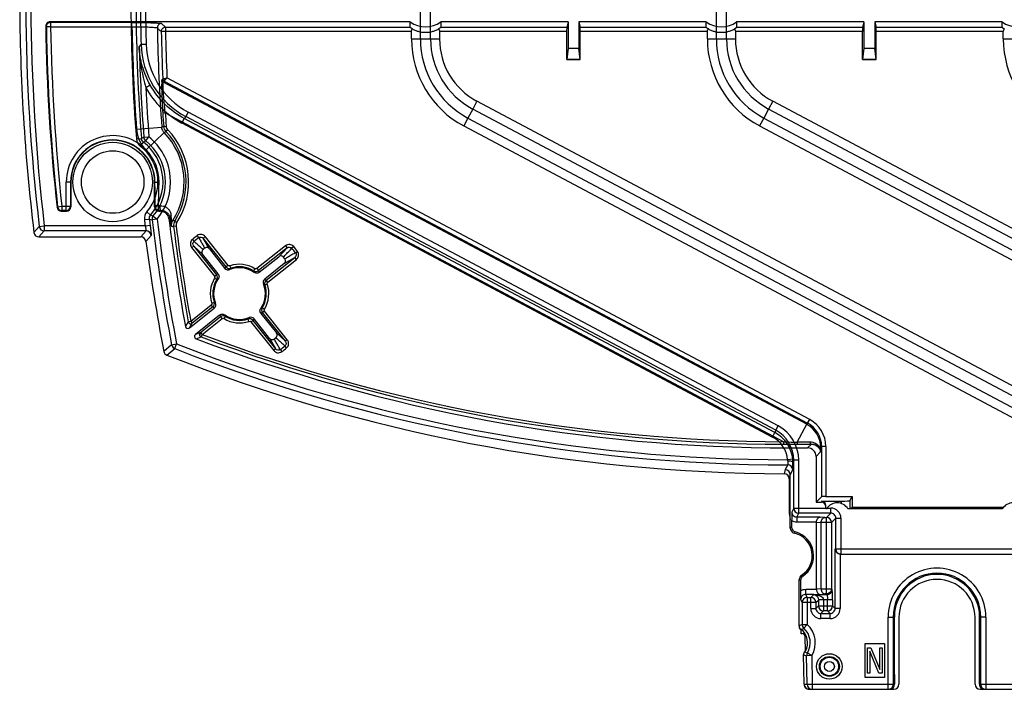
# Model space of a CAD drawing. Header units: millimetres. Extents: x 45 to 367, y 222 to 342.
# Tile 1 of 10: x 45 to 161, y 222 to 301. Entities that reach past the tile are written whole.
import ezdxf

# ---------------------------------------------------------------- set-up
doc = ezdxf.new("R2010")
doc.units = ezdxf.units.MM
doc.header["$LTSCALE"] = 36.957878
doc.layers.get('0').update_dxf_attribs({"linetype": 'CONTINUOUS'})

msp = doc.modelspace()

# ---------------------------------------------------------------- linework, layer by layer
at = {"color": 7}
for p, q in [((92.05, 298.68), (92.05, 303.76)), ((93.25, 298.68), (93.25, 303.76)), ((127.05, 298.68), (127.05, 303.76)), ((128.25, 298.68), (128.25, 303.76)), ((48.31, 300.62), (48.23, 300.7)), ((90.85, 300.7), (48.23, 300.7)), ((48.31, 300.62), (48.31, 300.12)), ((57.93, 300.12), (57.93, 300.62)), ((61.88, 300.05), (61.42, 300.5)), ((90.85, 300.05), (90.85, 300.7)), ((94.45, 300.7), (94.45, 300.05)), ((109.51, 300.7), (94.45, 300.7)), ((109.51, 300.7), (109.35, 300.05)), ((109.51, 300.7), (109.51, 297.6)), ((110.78, 300.7), (110.78, 297.6)), ((110.78, 300.7), (110.94, 300.05)), ((125.85, 300.7), (110.78, 300.7)), ((125.85, 300.05), (125.85, 300.7)), ((129.45, 300.7), (129.45, 300.05)), ((144.51, 300.7), (129.45, 300.7)), ((144.51, 300.7), (144.35, 300.05)), ((144.51, 300.7), (144.51, 297.6)), ((145.78, 300.7), (145.78, 297.6)), ((145.78, 300.7), (145.94, 300.05)), ((160.85, 300.7), (145.78, 300.7)), ((160.85, 300.05), (160.85, 300.7)), ((48.31, 300.12), (47.81, 300.11)), ((48.31, 300.12), (57.93, 300.12)), ((61.88, 299.55), (61.39, 299.54)), ((61.88, 300.05), (61.88, 299.55)), ((61.88, 300.05), (90.85, 300.05)), ((90.99, 299.55), (61.88, 299.55)), ((90.99, 298.68), (90.99, 299.55)), ((94.31, 299.55), (94.31, 298.68)), ((109.35, 299.55), (94.31, 299.55)), ((94.45, 300.05), (109.35, 300.05)), ((109.35, 296.25), (109.35, 299.55)), ((110.94, 300.05), (125.85, 300.05)), ((110.95, 296.25), (110.95, 299.55)), ((125.99, 299.55), (110.95, 299.55)), ((125.99, 298.68), (125.99, 299.55)), ((129.31, 299.55), (129.31, 298.68)), ((144.35, 299.55), (129.31, 299.55)), ((129.45, 300.05), (144.35, 300.05)), ((144.35, 296.25), (144.35, 299.55)), ((145.94, 300.05), (160.85, 300.05)), ((145.95, 296.25), (145.95, 299.55)), ((160.99, 299.55), (145.95, 299.55)), ((160.99, 298.68), (160.99, 299.55)), ((90.99, 298.68), (92.05, 298.68)), ((92.05, 298.68), (93.25, 298.68)), ((93.25, 298.68), (94.31, 298.68)), ((125.99, 298.68), (127.05, 298.68)), ((127.05, 298.68), (128.25, 298.68)), ((128.25, 298.68), (129.31, 298.68)), ((160.99, 298.68), (162.05, 298.68)), ((59, 298.05), (58.78, 297.77)), ((59, 298.05), (59.6, 298.07)), ((109.51, 297.6), (109.35, 296.25)), ((109.51, 297.6), (110.78, 297.6)), ((110.94, 296.25), (110.78, 297.6)), ((144.51, 297.6), (144.35, 296.25)), ((144.51, 297.6), (145.78, 297.6)), ((145.94, 296.25), (145.78, 297.6)), ((109.35, 296.25), (110.95, 296.25)), ((144.35, 296.25), (145.95, 296.25)), ((61.57, 293.95), (61.46, 293.82)), ((61.73, 293.69), (61.62, 293.57)), ((137.74, 253.09), (61.62, 293.57)), ((61.73, 293.69), (62.06, 294.08)), ((61.73, 293.69), (137.85, 253.22)), ((138.09, 253.66), (62.06, 294.08)), ((60.09, 293.21), (59.57, 292.91)), ((60.09, 293.21), (60.08, 293.23)), ((98.73, 291.32), (98.23, 290.38)), ((164.58, 256.31), (98.73, 291.32)), ((133.73, 291.32), (133.23, 290.38)), ((183.78, 264.71), (133.73, 291.32)), ((64.58, 290.02), (64.3, 289.49)), ((134.36, 252.92), (64.58, 290.02)), ((98.23, 290.38), (97.67, 289.32)), ((165.11, 254.83), (98.23, 290.38)), ((133.23, 290.38), (132.67, 289.32)), ((182.61, 264.13), (133.23, 290.38)), ((61.87, 289.93), (61.57, 289.91)), ((61.87, 289.93), (135.03, 251.03)), ((64.12, 289.27), (63.84, 288.74)), ((64.3, 289.49), (64.12, 289.27)), ((133.98, 252.12), (64.12, 289.27)), ((134.08, 252.39), (64.3, 289.49)), ((97.67, 289.32), (97.17, 288.39)), ((97.67, 289.32), (164.19, 253.96)), ((132.67, 289.32), (132.17, 288.39)), ((132.67, 289.32), (181.69, 263.26)), ((58.46, 288.02), (61.45, 288.23)), ((61.67, 288.33), (61.97, 288.36)), ((62.16, 287.92), (61.95, 287.72)), ((63.84, 288.74), (133.7, 251.59)), ((97.17, 288.39), (163.02, 253.37)), ((132.17, 288.39), (182.22, 261.78)), ((58.45, 286.85), (59.05, 286.89)), ((59.28, 286.46), (59.56, 286.63)), ((59.34, 287.05), (59.94, 287.09)), ((59.56, 286.63), (59.94, 287.09)), ((61.73, 287.61), (59.6, 285.56)), ((58.92, 285.99), (59.28, 286.46)), ((50.16, 278.38), (50.16, 281.75)), ((50.69, 281.75), (50.16, 281.75)), ((50.66, 281.75), (50.66, 278.88)), ((50.69, 281.75), (50.69, 278.8)), ((60.6, 278.8), (60.6, 281.75)), ((60.6, 281.75), (61.13, 281.75)), ((60.64, 281.21), (60.64, 278.88)), ((49.13, 278.82), (49.06, 278.75)), ((49.13, 278.82), (49.63, 278.88)), ((49.63, 278.38), (49.56, 278.3)), ((49.63, 278.88), (49.63, 278.38)), ((49.63, 278.88), (50.66, 278.88)), ((50.16, 278.38), (49.63, 278.38)), ((50.2, 278.3), (50.16, 278.38)), ((50.69, 278.8), (50.66, 278.88)), ((60.64, 278.88), (60.6, 278.8)), ((61.26, 278.94), (61.05, 278.93)), ((61.1, 278.3), (61.14, 278.38)), ((61.38, 278.38), (61.31, 278.3)), ((49.56, 278.3), (50.2, 278.3)), ((59.4, 277.3), (59.99, 277.37)), ((59.68, 278.23), (60.14, 277.84)), ((60.44, 277.73), (60.14, 277.84)), ((60.9, 277.35), (60.31, 277.28)), ((60.44, 277.73), (60.9, 277.35)), ((61.1, 278.3), (61.31, 278.3)), ((62.3, 277.42), (62.42, 277.55)), ((62.62, 277.28), (62.76, 277.19)), ((46.97, 276.49), (46.33, 275.78)), ((46.97, 276.49), (47.56, 276.56)), ((47.56, 276.56), (47.56, 275.96)), ((59.49, 276.56), (47.56, 276.56)), ((59.49, 276.56), (60.08, 276.64)), ((63.15, 276.51), (62.85, 276.47)), ((62.99, 277.13), (63.25, 276.97)), ((46.93, 275.25), (47.56, 275.96)), ((46.93, 275.25), (58.98, 275.25)), ((59.6, 275.96), (47.56, 275.96)), ((59.6, 275.96), (58.98, 275.25)), ((59.57, 274.73), (60.2, 275.44)), ((65.08, 274.96), (65.27, 274.73)), ((65.82, 275.17), (65.65, 275.41)), ((66.61, 275.28), (66.37, 275.09)), ((69.07, 271.71), (66.37, 275.09)), ((67.09, 273.84), (66.37, 275.09)), ((69.3, 271.89), (66.61, 275.28)), ((64.99, 273.99), (65.23, 274.18)), ((64.99, 273.99), (67.69, 270.61)), ((65.23, 274.18), (67.92, 270.79)), ((65.23, 274.18), (66.28, 273.2)), ((67.09, 273.85), (68.93, 271.54)), ((76.09, 274.2), (72.71, 271.51)), ((76.28, 273.97), (72.89, 271.27)), ((76.28, 273.97), (75.3, 272.92)), ((76.09, 274.2), (76.28, 273.97)), ((77.06, 274.12), (76.83, 273.92)), ((68.12, 270.89), (66.28, 273.2)), ((72.99, 271.08), (75.3, 272.92)), ((73.8, 270.13), (77.19, 272.82)), ((73.99, 269.89), (77.38, 272.59)), ((75.94, 272.1), (77.19, 272.82)), ((77.38, 272.59), (77.19, 272.82)), ((77.27, 273.38), (77.51, 273.55)), ((68.93, 271.54), (69.07, 271.71)), ((69.3, 271.89), (69.07, 271.71)), ((69.51, 271.39), (69.62, 271.54)), ((69.52, 271.83), (69.62, 271.54)), ((72.48, 271.49), (72.32, 271.24)), ((72.71, 271.51), (72.89, 271.27)), ((75.94, 272.1), (73.64, 270.27)), ((67.69, 270.61), (67.92, 270.79)), ((67.7, 270.38), (67.96, 270.22)), ((67.93, 270.8), (68.11, 270.89)), ((67.95, 270.22), (68.14, 270.29)), ((72.32, 271.24), (72.39, 271.05)), ((72.9, 271.27), (72.99, 271.09)), ((73.64, 270.27), (73.8, 270.13)), ((73.49, 269.69), (73.64, 269.57)), ((73.93, 269.67), (73.64, 269.57)), ((73.99, 269.89), (73.8, 270.13)), ((64.73, 264.5), (67.66, 266.83)), ((67.3, 267.2), (64.88, 265.27)), ((67.49, 266.97), (65.06, 265.04)), ((67.3, 267.2), (67.49, 266.97)), ((67.37, 267.43), (67.65, 267.52)), ((67.66, 266.83), (67.49, 266.97)), ((67.81, 267.41), (67.65, 267.52)), ((73.34, 266.88), (73.15, 266.81)), ((73.59, 266.72), (73.34, 266.88)), ((68.3, 266.02), (65.43, 263.73)), ((66.05, 263.95), (68.4, 265.83)), ((66.23, 263.71), (68.59, 265.59)), ((68.4, 265.83), (68.31, 266.01)), ((68.59, 265.59), (68.4, 265.83)), ((68.82, 265.6), (68.98, 265.86)), ((68.97, 265.85), (68.9, 266.04)), ((71.79, 265.71), (71.67, 265.55)), ((71.77, 265.27), (71.67, 265.55)), ((72.37, 265.56), (72.23, 265.39)), ((74.2, 263.25), (72.37, 265.56)), ((73.37, 266.3), (73.18, 266.21)), ((73.18, 266.2), (75.01, 263.9)), ((73.61, 266.49), (73.37, 266.3)), ((76.07, 262.92), (73.37, 266.3)), ((76.3, 263.1), (73.61, 266.49)), ((64.58, 265.22), (64.25, 264.68)), ((64.88, 265.27), (64.58, 265.22)), ((64.73, 264.5), (65.06, 265.04)), ((64.88, 265.27), (65.06, 265.04)), ((71.99, 265.21), (72.23, 265.39)), ((71.99, 265.21), (74.69, 261.82)), ((72.23, 265.39), (74.92, 262.01)), ((66.05, 263.95), (65.43, 263.73)), ((65.51, 263.21), (66.13, 263.43)), ((66.05, 263.95), (66.23, 263.71)), ((66.23, 263.71), (66.13, 263.43)), ((74.2, 263.25), (74.92, 262.01)), ((76.07, 262.92), (75.01, 263.9)), ((62.62, 262.49), (61.7, 261.72)), ((62.62, 262.49), (63.21, 262.6)), ((62.99, 262.04), (63.21, 262.6)), ((76.22, 262.14), (76.02, 262.36)), ((76.3, 263.1), (76.07, 262.92)), ((62.07, 261.28), (62.99, 262.04)), ((74.69, 261.82), (74.92, 262.01)), ((75.47, 261.93), (75.65, 261.69)), ((134.08, 252.39), (134.36, 252.92)), ((136.62, 250.97), (137.74, 253.09)), ((137.85, 253.22), (137.74, 253.09)), ((137.85, 253.22), (138.09, 253.66)), ((133.7, 251.59), (133.98, 252.12)), ((134.08, 252.39), (133.98, 252.12)), ((135.03, 250.73), (135.03, 251.03)), ((135.11, 250.73), (135.65, 250.73)), ((135.65, 250.73), (135.65, 250.3)), ((135.73, 250.73), (136.65, 250.73)), ((138.3, 250.75), (137.85, 250.3)), ((139.39, 250.36), (139.49, 250.48)), ((139.49, 250.48), (139.49, 244.53)), ((139.99, 250.48), (139.49, 250.48)), ((139.99, 250.48), (139.99, 244.55)), ((135.65, 250.3), (137.85, 250.3)), ((138.85, 249.3), (139.39, 249.84)), ((138.85, 249.3), (138.85, 243.89)), ((139.39, 250.36), (139.25, 250.36)), ((139.39, 249.84), (139.39, 250.36)), ((135.49, 248.3), (135.2, 247.73)), ((136.09, 248.96), (135.49, 248.9)), ((136.1, 248.58), (136.2, 248.85)), ((136.2, 243.18), (136.2, 248.85)), ((136.8, 248.85), (136.2, 248.85)), ((136.8, 242.58), (136.8, 248.85)), ((135.2, 247.73), (135.08, 247.25)), ((135.68, 246.65), (135.8, 247.13)), ((135.8, 247.13), (136.08, 247.7)), ((135.8, 240.81), (135.8, 247.13)), ((135.68, 246.65), (135.68, 242.55)), ((138.85, 243.89), (139.49, 244.53)), ((138.85, 243.89), (139.49, 243.89)), ((139.52, 244.01), (139.49, 243.89)), ((139.52, 244.01), (141.86, 244.01)), ((139.99, 244.55), (143.11, 244.55)), ((139.99, 243.39), (140.02, 243.51)), ((140.02, 243.12), (140.02, 243.51)), ((141.86, 243.71), (141.86, 244.01)), ((142.86, 244.05), (143.11, 244.55)), ((142.86, 244.05), (142.86, 243.13)), ((143.11, 244.55), (143.11, 243.26)), ((135.68, 242.55), (135.8, 241.83)), ((136.2, 243.18), (135.97, 242.72)), ((136.2, 243.18), (140.58, 243.18)), ((136.57, 242.12), (136.8, 242.58)), ((140.58, 242.58), (136.8, 242.58)), ((139.99, 243.09), (139.99, 243.39)), ((139.99, 243.09), (140.02, 243.12)), ((140.07, 243.09), (139.99, 243.09)), ((140.02, 243.12), (140.09, 243.12)), ((140.58, 242.58), (140.07, 242.07)), ((140.58, 242.58), (140.58, 243.18)), ((160.87, 243.09), (142.62, 243.09)), ((142.86, 243.13), (143.11, 243.26)), ((160.99, 243.26), (143.11, 243.26)), ((135.96, 241.69), (135.96, 240.94)), ((136.57, 242.12), (136.57, 241.52)), ((139.32, 242.12), (136.57, 242.12)), ((138.9, 241.52), (136.57, 241.52)), ((138.9, 233.58), (138.9, 241.52)), ((138.9, 241.52), (139.45, 241.46)), ((139.87, 242.07), (139.32, 242.12)), ((140.07, 241.47), (139.45, 241.46)), ((139.45, 233.64), (139.45, 241.46)), ((139.87, 242.07), (140.07, 242.07)), ((140.07, 233.03), (140.07, 242.07)), ((140.67, 241.47), (140.07, 241.47)), ((140.67, 241.47), (141.18, 241.98)), ((140.67, 241.47), (140.67, 233.63)), ((141.18, 238.35), (141.18, 241.98)), ((141.18, 241.98), (141.78, 241.98)), ((141.78, 241.98), (141.78, 237.75)), ((135.96, 240.94), (135.8, 240.81)), ((136.26, 240.23), (136.4, 240.36)), ((141.1, 231.32), (141.1, 238.35)), ((141.1, 238.35), (165.21, 238.35)), ((141.71, 237.75), (141.7, 231.32)), ((141.71, 237.75), (165.27, 237.75)), ((136.85, 229.26), (136.85, 234.72)), ((136.85, 234.72), (137.01, 234.64)), ((137.01, 234.64), (137.01, 233.41)), ((137.27, 235.14), (137.13, 235.23)), ((137.62, 232.98), (137.62, 233.58)), ((137.62, 233.58), (138.9, 233.58)), ((137.8, 232.6), (137.62, 232.98)), ((138.57, 232.98), (137.62, 232.98)), ((138.57, 232.95), (138.22, 232.6)), ((138.57, 232.95), (140.15, 232.95)), ((139.45, 233.64), (138.9, 233.58)), ((139.32, 232.98), (139.87, 233.03)), ((139.45, 233.64), (140.07, 233.63)), ((140.07, 233.03), (139.87, 233.03)), ((140.07, 233.63), (140.67, 233.63)), ((140.07, 233.03), (140.15, 232.95)), ((140.75, 233.55), (140.67, 233.63)), ((140.79, 232.35), (140.78, 233.11)), ((136.83, 232.65), (136.85, 232.75)), ((136.83, 229.25), (136.83, 232.65)), ((137.02, 232.38), (137.2, 232)), ((137.2, 232), (137.2, 229.42)), ((138.82, 232), (137.2, 232)), ((137.8, 232.6), (137.8, 229.42)), ((137.8, 232.6), (138.22, 232.6)), ((138.22, 231.32), (138.22, 232.6)), ((138.82, 232), (139.13, 232.31)), ((138.82, 232), (138.82, 231.32)), ((139.12, 232.39), (139.13, 232.31)), ((139.13, 232.31), (139.13, 231.63)), ((139.73, 232.35), (139.73, 231.03)), ((140.79, 232.35), (139.73, 232.35)), ((140.19, 231.03), (140.19, 232.35)), ((140.79, 232.35), (140.79, 231.63)), ((138.22, 231.32), (138.82, 231.32)), ((139.13, 231.63), (138.82, 231.32)), ((139.13, 231.63), (140.79, 231.63)), ((139.42, 230.72), (139.73, 231.03)), ((139.42, 230.12), (139.42, 230.72)), ((139.42, 230.72), (140.5, 230.72)), ((140.19, 231.03), (139.73, 231.03)), ((140.19, 231.03), (140.5, 230.72)), ((140.5, 230.12), (140.5, 230.72)), ((141.1, 231.32), (140.79, 231.63)), ((141.7, 231.32), (141.1, 231.32)), ((140.5, 230.12), (139.42, 230.12)), ((147.37, 221.75), (147.37, 230.3)), ((147.37, 230.3), (148.11, 230.3)), ((147.97, 230.3), (147.97, 222.35)), ((148.11, 223.49), (148.11, 230.3)), ((148.65, 230.25), (148.65, 222.35)), ((157.65, 222.35), (157.65, 230.25)), ((158.19, 223.49), (158.19, 230.3)), ((158.93, 230.3), (158.19, 230.3)), ((158.33, 222.35), (158.33, 230.3)), ((158.93, 230.3), (158.93, 221.75)), ((136.83, 229.25), (136.85, 229.26)), ((137.2, 229.42), (136.85, 229.26)), ((137.08, 228.33), (137.08, 228.83)), ((137.08, 228.83), (137.08, 228.83)), ((137.08, 228.83), (137.08, 228.83)), ((137.17, 228.33), (137.08, 228.33)), ((137.2, 229.42), (137.8, 229.42)), ((137.8, 229.42), (137.4, 228.98)), ((137.58, 226.28), (137.57, 227.93)), ((144.65, 223.15), (144.65, 227.15)), ((144.65, 227.15), (146.95, 227.15)), ((146.95, 227.15), (146.95, 223.15)), ((137.46, 226.16), (137.47, 226.16)), ((137.53, 226.14), (137.47, 226.16)), ((137.82, 226.04), (137.53, 226.14)), ((138.33, 225.73), (137.82, 226.04)), ((144.95, 223.65), (144.95, 226.65)), ((144.95, 226.65), (145.33, 226.65)), ((146.27, 223.65), (145.2, 226.27)), ((145.2, 226.27), (145.2, 223.65)), ((145.33, 226.65), (146.39, 224.1)), ((146.39, 224.1), (146.39, 226.65)), ((146.39, 226.65), (146.65, 226.65)), ((146.65, 226.65), (146.65, 223.65)), ((137.42, 222.34), (137.36, 225.82)), ((137.36, 225.82), (137.38, 225.82)), ((137.44, 222.34), (137.38, 225.82)), ((137.38, 225.82), (137.73, 225.72)), ((138.33, 225.73), (137.73, 225.72)), ((137.79, 222.34), (137.73, 225.72)), ((138.33, 225.73), (138.39, 222.35)), ((145.2, 223.65), (144.95, 223.65)), ((146.65, 223.65), (146.27, 223.65)), ((146.95, 223.15), (144.65, 223.15)), ((148.11, 223.49), (148.13, 223.45)), ((148.13, 223.45), (148.13, 222.35)), ((158.19, 223.49), (158.17, 223.45)), ((158.17, 222.35), (158.17, 223.45)), ((137.42, 222.34), (137.79, 222.34)), ((137.79, 222.34), (138.39, 222.35)), ((138.03, 221.75), (148.05, 221.75)), ((138.39, 222.35), (138.39, 221.75)), ((138.39, 222.35), (148.13, 222.35)), ((158.17, 222.35), (169.21, 222.35)), ((158.25, 221.75), (169.39, 221.75))]:
    msp.add_line(p, q, dxfattribs=at)
for points in [[(60.17, 300.59), (59.49, 300.61), (58.73, 300.62), (48.31, 300.62)], [(138.34, 250.75), (138.75, 250.67), (139.07, 250.47), (139.27, 250.21)], [(139.29, 250.19), (139.34, 250.07), (139.37, 249.95), (139.39, 249.82)]]:
    msp.add_lwpolyline(points, dxfattribs=at)
for centre, radius in [((55.65, 281.75), 4.7), ((55.65, 281.75), 3.7), ((140.42, 224.45), 1.51), ((140.42, 224.45), 1.18), ((140.42, 224.45), 1.09), ((140.42, 224.45), 0.588)]:
    msp.add_circle(centre, radius, dxfattribs=at)
for centre, radius, start, end in [((277.65, 303.75), 233, 180.1478, 186.8952), ((277.65, 303.75), 232.29, 180.3246, 186.7389), ((277.65, 303.75), 231.69, 180.3246, 186.7389), ((277.65, 303.75), 219.85, 180.3421, 184.4092), ((277.65, 303.75), 219.25, 180.3546, 184.4092), ((277.65, 303.75), 218.72, 180.4939, 181.4924), ((277.65, 303.75), 218.12, 180.4939, 181.4921), ((48.23, 300.2), 0.5, 89.9851, 180.9017), ((48.31, 300.12), 0.5, 90.0822, 135.4576), ((61.43, 300), 0.5, 90.0704, 180.9049), ((277.65, 303.75), 229.95, 180.8869, 186.2423), ((277.65, 303.75), 229.87, 180.9065, 186.2249), ((277.65, 303.75), 229.37, 180.9065, 186.2249), ((277.65, 303.75), 219.75, 180.9462, 184.1045), ((277.65, 303.75), 216.75, 180.9928, 184.1045), ((277.65, 303.75), 216.3, 181.1142, 182.5978), ((61.89, 299.55), 0.5, 90.0779, 135.5614), ((277.65, 303.75), 215.8, 181.1142, 182.5675), ((102.65, 298.68), 11.66, 180, 242), ((102.65, 298.68), 10.6, 180, 242), ((102.65, 298.68), 9.4, 180, 242), ((102.65, 298.68), 8.34, 180, 242), ((137.65, 298.68), 11.66, 180, 242), ((137.65, 298.68), 10.6, 180, 242), ((137.65, 298.68), 9.4, 180, 242), ((137.65, 298.68), 8.34, 180, 242), ((172.65, 298.68), 11.66, 180, 242), ((277.65, 303.75), 218.95, 181.5645, 184.3747), ((68.99, 298.31), 9.99, 181.4833, 241.9879), ((68.99, 298.31), 9.39, 181.4668, 241.9892), ((61.76, 293.83), 0.3, 182.6943, 241.9734), ((61.87, 293.96), 0.3, 182.7196, 242.0228), ((68.81, 298.08), 10.59, 209.2483, 242.0003), ((277.65, 303.75), 218.35, 182.8448, 184.3747), ((277.65, 303.75), 216.52, 183.6643, 184.0826), ((277.65, 303.75), 216.22, 183.6643, 184.0826), ((62.45, 288.31), 4, 184.1137, 217.6015), ((62.67, 288.41), 1, 184.2875, 223.6551), ((55.65, 281.75), 8.68, 327.8543, 43.4646), ((62.67, 288.4), 0.7, 184.0816, 223.4661), ((55.65, 281.75), 8.98, 327.8543, 43.4646), ((55.65, 281.75), 5.49, 48.5773, 180.0026), ((55.65, 281.75), 4.99, 0.0001, 180), ((55.65, 281.75), 4.95, 0, 180), ((59.65, 286.94), 1.2, 184.4249, 232.3634), ((55.65, 281.75), 6.25, 320.0665, 51.2525), ((55.65, 281.75), 6.85, 320.0668, 51.2523), ((55.65, 281.75), 8.45, 327.3595, 43.9596), ((55.65, 281.75), 5.35, 318.9399, 52.379), ((55.65, 281.75), 5.95, 318.9402, 52.3787), ((53.67, 279.84), 8.23, 43.9483, 47.0267), ((55.65, 281.75), 5.49, 0, 43.9595), ((49.56, 278.8), 0.5, 186.2328, 270.0095), ((49.63, 278.88), 0.5, 186.3051, 269.9282), ((50.16, 278.88), 0.5, 270.0366, 359.9562), ((61.14, 278.88), 0.5, 180.0395, 260.0665), ((63.65, 278.9), 2.61, 179.2855, 182.2293), ((60.38, 391.43), 113.05, 270.3859, 270.5091), ((60.59, 277.44), 1.2, 138.9461, 186.9104), ((277.65, 303.75), 219.85, 186.9098, 187.1037), ((277.65, 303.75), 219.25, 186.9097, 187.1037), ((277.65, 303.75), 218.95, 186.9443, 190.8623), ((277.65, 303.75), 218.35, 186.9443, 190.8623), ((61.31, 277.3), 0.999, 6.9602, 90.0097), ((277.65, 303.75), 216.95, 186.9699, 190.3751), ((47.56, 276.56), 0.6, 186.7952, 269.9529), ((77.89, 279.95), 15.66, 190.9857, 192.6311), ((63.84, 276.6), 1, 147.664, 187.0287), ((277.65, 303.75), 216.52, 187.2364, 190.251), ((63.84, 276.6), 0.7, 147.8528, 187.2363), ((277.65, 303.75), 216.22, 187.2364, 190.251), ((46.93, 275.85), 0.599, 186.8741, 270.0211), ((58.98, 274.65), 0.599, 7.5597, 90.0204), ((59.6, 275.36), 0.6, 7.4886, 89.9287), ((70.65, 268.55), 8.49, 126.0925, 130.9834), ((70.65, 268.55), 8.19, 126.0925, 130.9835), ((277.65, 303.75), 220, 187.5801, 191.0138), ((70.65, 268.55), 6.76, 127.4575, 129.6184), ((70.65, 268.55), 8.19, 36.0925, 40.9835), ((70.65, 268.55), 8.49, 36.0925, 40.9834), ((70.65, 268.55), 6.76, 37.4575, 39.6184), ((69.32, 271.85), 0.5, 218.5399, 291.9027), ((69.46, 272.02), 0.5, 218.5179, 288.8977), ((70.65, 268.55), 3.06, 55.177, 111.8997), ((70.65, 268.55), 3.47, 58.1662, 108.9098), ((70.65, 268.55), 3.17, 58.1662, 108.9098), ((70.65, 268.55), 3.47, 148.1662, 198.9098), ((70.65, 268.55), 3.17, 148.1662, 198.9098), ((70.65, 268.55), 3.06, 145.1767, 201.8996), ((67.53, 270.49), 0.5, 327.0942, 37.4623), ((72.59, 271.66), 0.5, 237.0942, 307.4623), ((73.95, 269.88), 0.5, 128.54, 201.9032), ((70.65, 268.55), 3.06, 325.1767, 21.8996), ((70.65, 268.55), 3.17, 328.1662, 18.9098), ((70.65, 268.55), 3.47, 328.1662, 18.9098), ((74.12, 269.74), 0.5, 128.5179, 198.8977), ((67.18, 267.36), 0.5, 308.5179, 18.8977), ((67.35, 267.22), 0.5, 308.54, 21.9032), ((73.76, 266.6), 0.5, 147.0942, 217.4623), ((68.7, 265.43), 0.5, 57.0942, 127.4623), ((70.65, 268.55), 3.47, 238.1662, 288.9098), ((70.65, 268.55), 3.06, 235.177, 291.8997), ((70.65, 268.55), 3.17, 238.1662, 288.9098), ((71.84, 265.08), 0.5, 38.5179, 108.8977), ((71.98, 265.25), 0.5, 38.5399, 111.9027), ((64.54, 264.73), 0.3, 190.3786, 308.5977), ((64.88, 265.27), 0.3, 190.3425, 308.4928), ((65.62, 263.49), 0.3, 128.4729, 249.1364), ((135.65, 447.25), 196.95, 249.1373, 270), ((66.23, 263.71), 0.3, 128.6069, 249.1984), ((135.65, 447.25), 196.52, 249.2828, 269.8207), ((135.65, 447.25), 196.22, 249.2828, 269.8207), ((70.65, 268.55), 6.76, 307.4575, 309.6184), ((63.21, 262.6), 0.6, 190.9396, 248.5898), ((135.65, 447.25), 198.35, 248.5806, 269.9545), ((70.65, 268.55), 8.19, 306.0925, 310.9835), ((70.65, 268.55), 8.49, 306.0925, 310.9834), ((62.29, 261.83), 0.6, 191.0072, 248.4205), ((135.65, 447.25), 200, 248.4139, 269.8373), ((135.65, 447.25), 198.95, 248.5806, 269.9532), ((132.2, 248.85), 4.6, 359.9785, 61.9662), ((136.29, 250.35), 3.1, 0.1003, 61.9736), ((136.4, 250.48), 3.1, 359.9614, 61.9966), ((136.4, 250.48), 3.6, 359.9854, 61.9797), ((132.1, 248.59), 3.4, 5.2993, 61.982), ((132.1, 248.59), 4, 5.3175, 61.9923), ((132.2, 248.86), 4, 359.9618, 61.972), ((140.69, 391.53), 140.62, 267.6939, 267.9393), ((135.46, 386.68), 135.95, 269.8205, 270.0797), ((151.09, 680.16), 429.43, 267.9382, 268.069), ((135.07, 669.7), 418.97, 270.0791, 270.2158), ((134.68, 248.75), 0.827, 359.5072, 10.5872), ((135.48, 247.7), 0.6, 359.9734, 89.924), ((132.24, 248.6), 3.86, 359.7614, 5.3165), ((135.08, 246.65), 0.6, 359.9627, 89.8329), ((135.2, 247.13), 0.6, 0.0126, 89.893), ((141.35, 242.3), 1.5, 31.9047, 148.0953), ((162.15, 242.3), 1.5, 31.9047, 148.0953), ((195.7, 241.61), 59.74, 178.9339, 179.9251), ((136.57, 242.72), 0.599, 179.9063, 270.02), ((136.8, 243.18), 0.6, 180.0375, 269.992), ((140.58, 241.98), 1.2, 359.9963, 90.0128), ((140.58, 241.99), 0.598, 359.8843, 90.1111), ((140.07, 241.47), 0.6, 0.0633, 89.9333), ((136.4, 240.81), 0.6, 179.9892, 257.075), ((136.56, 240.94), 0.6, 179.9899, 254.9997), ((135.65, 237.55), 2.75, 302.5, 77.0642), ((135.65, 237.55), 2.91, 303.9346, 74.9895), ((141.78, 238.35), 0.6, 179.9648, 270.0003), ((153.15, 230.3), 5.78, 359.9983, 180), ((153.15, 230.3), 5.18, 0, 180), ((153.15, 230.3), 5.04, 0, 180), ((137.45, 234.72), 0.6, 122.4955, 180.0047), ((137.61, 234.64), 0.6, 123.9304, 180.0044), ((153.15, 230.25), 4.5, 0, 180), ((137.62, 232.38), 0.599, 89.9807, 180.0967), ((137.8, 232), 0.6, 90.0113, 179.9625), ((138.22, 232), 0.6, 0.0665, 89.9335), ((139.42, 231.32), 1.2, 179.9852, 270.0148), ((139.42, 231.32), 0.598, 179.8872, 270.1129), ((139.73, 231.63), 0.6, 180.0668, 269.9332), ((140.19, 231.63), 0.6, 270.0668, 359.9332), ((140.5, 231.32), 1.2, 269.984, 0.0159), ((140.5, 231.32), 0.598, 269.8872, 0.1129), ((137.45, 229.26), 0.604, 180.1335, 197.2134), ((135.8, 227.25), 2.04, 331.5117, 50.9408), ((135.8, 227.25), 2.36, 329.1083, 47.2626), ((135.8, 227.25), 2.96, 329.1107, 47.2615), ((137.96, 225.83), 0.599, 146.8723, 181.012), ((135.79, 227.25), 2, 326.8319, 331.4995), ((138.04, 222.35), 0.6, 180.9816, 270.014), ((138.39, 222.35), 0.6, 180.978, 270.0131), ((147.37, 222.35), 0.6, 269.9833, 0.0189), ((148.05, 222.35), 0.6, 270, 360), ((158.25, 222.35), 0.6, 180, 270), ((158.93, 222.35), 0.6, 179.9811, 270.0167)]:
    msp.add_arc(centre, radius, start, end, dxfattribs=at)
for centre, major_axis, ratio, start_param, end_param in [((92.65, 303.1), (0, 3), 0.999391, 2.497246, 3.785939), ((127.65, 303.1), (0, 3), 0.999391, 2.497246, 3.785939), ((162.65, 303.1), (0, 3), 0.999391, 2.497246, 3.785939), ((109.35, 299.55), (0, 0.5), 0.008727, 0.034907, 1.570796), ((110.94, 299.55), (0, 0.5), 0.008727, -1.570796, -0.034907), ((144.35, 299.55), (0, 0.5), 0.008727, 0.034907, 1.570796), ((145.94, 299.55), (0, 0.5), 0.008727, -1.570796, -0.034907), ((50.19, 278.8), (0.224, -0.448), 0.999239, -0.463221, 1.106966), ((61.1, 278.8), (0.224, 0.448), 0.999239, -4.248559, -2.678371), ((137.85, 249.3), (0.708, 0.708), 0.998783, -0.784789, 0.784789), ((139.99, 244.53), (0.5, 0), 0.034921, 1.570796, 3.106686), ((139.49, 243.39), (0.121, 0.485), 0.999353, -1.325755, 0.244737), ((139.52, 243.51), (0.121, 0.485), 0.999353, -1.325755, 0.244737), ((141.86, 244.05), (1, 0), 0.034921, -1.570796, -0.017453), ((141.86, 243.13), (1, 0), 0.008727, -0.740486, -0.017453), ((137.17, 227.93), (-0.283, -0.283), 0.999924, 8.639418, 10.210138), ((147.53, 222.35), (0.6, 0), 0.999962, -1.570796, 0), ((158.77, 222.35), (-0.6, 0), 0.999962, 6.283185, 7.853982)]:
    msp.add_ellipse(centre, major_axis=major_axis, ratio=ratio, start_param=start_param, end_param=end_param, dxfattribs=at)
for points, knots in [([(57.93, 300.62), (58.28, 300.62), (58.96, 300.62), (59.88, 300.6), (60.64, 300.59), (61.11, 300.53), (61.37, 300.54), (61.43, 300.5)], [0, 0, 0, 0, 0.302923, 0.576148, 0.795428, 0.941216, 1, 1, 1, 1]), ([(47.73, 300.19), (47.74, 300.18), (47.77, 300.15), (47.79, 300.13), (47.81, 300.12)], [0, 0, 0, 0, 0.499911, 1, 1, 1, 1]), ([(47.81, 300.12), (47.81, 300.16), (47.82, 300.25), (47.87, 300.37), (47.92, 300.44), (47.95, 300.47)], [0, 0, 0, 0, 0.33326, 0.666543, 1, 1, 1, 1]), ([(57.93, 300.12), (58.06, 300.12), (58.5, 300.12), (59.19, 300.11), (59.86, 300.09), (60.3, 300.07), (60.56, 300.05), (60.74, 300.03), (60.86, 300.02), (60.91, 300), (60.92, 300), (60.93, 299.99)], [0, 0, 0, 0, 0.135517, 0.435416, 0.692492, 0.796975, 0.881775, 0.944513, 0.984282, 0.994362, 1, 1, 1, 1]), ([(60.93, 299.99), (60.98, 299.94), (61.08, 299.84), (61.23, 299.69), (61.34, 299.6), (61.39, 299.55)], [0, 0, 0, 0, 0.336806, 0.67306, 1, 1, 1, 1]), ([(61.39, 299.55), (61.38, 299.59), (61.4, 299.68), (61.45, 299.8), (61.5, 299.87), (61.53, 299.9)], [0, 0, 0, 0, 0.333025, 0.666921, 1, 1, 1, 1]), ([(90.85, 300.05), (90.85, 300.03), (90.9, 300.02), (90.94, 299.97), (91.02, 299.92), (91.08, 299.88), (91.11, 299.86)], [0, 0, 0, 0, 0.166672, 0.371074, 0.652665, 1, 1, 1, 1]), ([(90.99, 299.55), (90.99, 299.59), (91, 299.67), (91.04, 299.78), (91.09, 299.84), (91.11, 299.86)], [0, 0, 0, 0, 0.360451, 0.689748, 1, 1, 1, 1]), ([(91.11, 299.86), (91.23, 299.79), (91.48, 299.67), (91.87, 299.55), (92.26, 299.47), (92.65, 299.45), (93.04, 299.47), (93.43, 299.55), (93.82, 299.67), (94.06, 299.79), (94.18, 299.86)], [0, 0, 0, 0, 0.129558, 0.25544, 0.378508, 0.500166, 0.621621, 0.744887, 0.870545, 1, 1, 1, 1]), ([(94.18, 299.86), (94.22, 299.88), (94.27, 299.92), (94.35, 299.97), (94.4, 300.02), (94.45, 300.03), (94.45, 300.05)], [0, 0, 0, 0, 0.347256, 0.628883, 0.833322, 1, 1, 1, 1]), ([(94.18, 299.86), (94.21, 299.83), (94.25, 299.77), (94.3, 299.67), (94.31, 299.59), (94.31, 299.55)], [0, 0, 0, 0, 0.32861, 0.658505, 1, 1, 1, 1]), ([(125.85, 300.05), (125.85, 300.03), (125.9, 300.02), (125.94, 299.97), (126.03, 299.92), (126.08, 299.88), (126.11, 299.86)], [0, 0, 0, 0, 0.166953, 0.371704, 0.653494, 1, 1, 1, 1]), ([(125.99, 299.55), (125.99, 299.59), (126, 299.67), (126.04, 299.77), (126.09, 299.83), (126.11, 299.86)], [0, 0, 0, 0, 0.346265, 0.674192, 1, 1, 1, 1]), ([(126.11, 299.86), (126.23, 299.79), (126.48, 299.67), (126.87, 299.54), (127.26, 299.47), (127.65, 299.45), (128.04, 299.47), (128.43, 299.55), (128.82, 299.67), (129.06, 299.79), (129.18, 299.86)], [0, 0, 0, 0, 0.129517, 0.255379, 0.378459, 0.500125, 0.621592, 0.744867, 0.870536, 1, 1, 1, 1]), ([(129.18, 299.86), (129.22, 299.88), (129.27, 299.92), (129.35, 299.97), (129.4, 300.02), (129.45, 300.03), (129.45, 300.05)], [0, 0, 0, 0, 0.347266, 0.62889, 0.833325, 1, 1, 1, 1]), ([(129.18, 299.86), (129.21, 299.83), (129.25, 299.77), (129.3, 299.67), (129.31, 299.59), (129.31, 299.55)], [0, 0, 0, 0, 0.328717, 0.658602, 1, 1, 1, 1]), ([(160.85, 300.05), (160.85, 300.03), (160.9, 300.02), (160.94, 299.97), (161.03, 299.92), (161.08, 299.88), (161.11, 299.86)], [0, 0, 0, 0, 0.166953, 0.371705, 0.653496, 1, 1, 1, 1]), ([(161.11, 299.86), (161.09, 299.83), (161.04, 299.77), (161, 299.66), (160.99, 299.59), (160.99, 299.55)], [0, 0, 0, 0, 0.336874, 0.665546, 1, 1, 1, 1]), ([(60.08, 293.23), (59.69, 293.94), (59.07, 295.41), (58.81, 296.99), (58.78, 297.77)], [0, 0, 0, 0, 0.508705, 1, 1, 1, 1]), ([(58.78, 297.77), (58.82, 296.54), (59.03, 294.89), (59.45, 293.3), (59.57, 292.91)], [0, 0, 0, 0, 0.750827, 1, 1, 1, 1]), ([(110.94, 296.25), (110.77, 296.25), (110.41, 296.25), (109.88, 296.25), (109.53, 296.25), (109.35, 296.25)], [0, 0, 0, 0, 0.333325, 0.666655, 1, 1, 1, 1]), ([(145.94, 296.25), (145.77, 296.25), (145.41, 296.25), (144.88, 296.25), (144.53, 296.25), (144.35, 296.25)], [0, 0, 0, 0, 0.333325, 0.666655, 1, 1, 1, 1]), ([(61.46, 293.82), (61.43, 293.76), (61.46, 293.5), (61.42, 293.02), (61.46, 292.22), (61.49, 291.16), (61.54, 290.36), (61.57, 289.91)], [0, 0, 0, 0, 0.051645, 0.180926, 0.384099, 0.657553, 1, 1, 1, 1]), ([(61.57, 293.95), (61.59, 293.95), (61.68, 293.97), (61.84, 294.02), (61.98, 294.06), (62.06, 294.08)], [0, 0, 0, 0, 0.140898, 0.513622, 1, 1, 1, 1]), ([(61.87, 289.93), (61.84, 290.16), (61.8, 290.59), (61.74, 291.22), (61.69, 291.77), (61.66, 292.27), (61.63, 292.68), (61.62, 292.98), (61.61, 293.17), (61.61, 293.29), (61.61, 293.4), (61.61, 293.48), (61.61, 293.53), (61.62, 293.56), (61.62, 293.57)], [0, 0, 0, 0, 0.190413, 0.35771, 0.516673, 0.648787, 0.766301, 0.855587, 0.893374, 0.926001, 0.955444, 0.977771, 0.992669, 1, 1, 1, 1]), ([(64.12, 289.27), (63.28, 289.71), (61.73, 290.85), (60.56, 292.38), (60.09, 293.21)], [0, 0, 0, 0, 0.499956, 1, 1, 1, 1]), ([(61.67, 288.33), (61.64, 288.32), (61.56, 288.28), (61.49, 288.25), (61.45, 288.23)], [0, 0, 0, 0, 0.500021, 1, 1, 1, 1]), ([(61.73, 287.61), (61.65, 287.7), (61.52, 287.89), (61.46, 288.12), (61.45, 288.23)], [0, 0, 0, 0, 0.499999, 1, 1, 1, 1]), ([(61.73, 287.61), (61.75, 287.62), (61.8, 287.65), (61.87, 287.68), (61.92, 287.71), (61.95, 287.72)], [0, 0, 0, 0, 0.333264, 0.666651, 1, 1, 1, 1]), ([(60.64, 278.88), (60.64, 279.19), (60.64, 279.81), (60.64, 280.76), (60.64, 281.41), (60.64, 281.75)], [0, 0, 0, 0, 0.321815, 0.648952, 1, 1, 1, 1]), ([(61.05, 278.93), (61.06, 279.16), (61.1, 280.1), (61.13, 281.04), (61.13, 281.75)], [0, 0, 0, 0, 0.246379, 1, 1, 1, 1]), ([(61.05, 278.93), (61, 278.93), (60.9, 278.93), (60.79, 278.92), (60.72, 278.91), (60.68, 278.9), (60.65, 278.89), (60.64, 278.88), (60.64, 278.88)], [0, 0, 0, 0, 0.367399, 0.691949, 0.81608, 0.909229, 0.970161, 1, 1, 1, 1]), ([(61.14, 278.38), (61.1, 278.38), (61.01, 278.39), (60.89, 278.44), (60.82, 278.5), (60.79, 278.53)], [0, 0, 0, 0, 0.332807, 0.666408, 1, 1, 1, 1]), ([(61.14, 278.38), (61.13, 278.38), (61.12, 278.4), (61.1, 278.42), (61.09, 278.45), (61.09, 278.48), (61.08, 278.51), (61.07, 278.55), (61.07, 278.59), (61.06, 278.63), (61.06, 278.67), (61.05, 278.73), (61.05, 278.77), (61.05, 278.8)], [0, 0, 0, 0, 0.054333, 0.140406, 0.201076, 0.269645, 0.344495, 0.423938, 0.510004, 0.605679, 0.710451, 0.823399, 1, 1, 1, 1]), ([(61.26, 278.94), (61.39, 278.95), (61.64, 278.93), (61.99, 278.78), (62.27, 278.54), (62.47, 278.21), (62.54, 277.96), (62.55, 277.82)], [0, 0, 0, 0, 0.204776, 0.396066, 0.597053, 0.773092, 1, 1, 1, 1]), ([(61.38, 278.38), (61.37, 278.38), (61.35, 278.4), (61.33, 278.44), (61.31, 278.48), (61.3, 278.52), (61.29, 278.56), (61.28, 278.6), (61.27, 278.66), (61.27, 278.74), (61.26, 278.84), (61.26, 278.91), (61.26, 278.94)], [0, 0, 0, 0, 0.049596, 0.126269, 0.227313, 0.284644, 0.344936, 0.409797, 0.481481, 0.643422, 0.82405, 1, 1, 1, 1]), ([(61.38, 278.38), (61.43, 278.38), (61.51, 278.38), (61.63, 278.36), (61.75, 278.33), (61.87, 278.27), (61.99, 278.2), (62.11, 278.11), (62.22, 278), (62.31, 277.87), (62.38, 277.72), (62.41, 277.61), (62.42, 277.55)], [0, 0, 0, 0, 0.090601, 0.170212, 0.255754, 0.347812, 0.445079, 0.546365, 0.65231, 0.763681, 0.882424, 1, 1, 1, 1]), ([(62.42, 277.55), (62.42, 277.58), (62.43, 277.68), (62.49, 277.77), (62.55, 277.82)], [0, 0, 0, 0, 0.227396, 1, 1, 1, 1]), ([(62.52, 276.97), (62.51, 277.02), (62.49, 277.14), (62.45, 277.33), (62.43, 277.48), (62.42, 277.55)], [0, 0, 0, 0, 0.272299, 0.605658, 1, 1, 1, 1]), ([(62.52, 276.97), (62.52, 277), (62.52, 277.11), (62.56, 277.22), (62.62, 277.28)], [0, 0, 0, 0, 0.244379, 1, 1, 1, 1]), ([(62.62, 277.28), (62.61, 277.32), (62.59, 277.5), (62.57, 277.68), (62.55, 277.82)], [0, 0, 0, 0, 0.20521, 1, 1, 1, 1]), ([(62.61, 276.53), (62.6, 276.62), (62.58, 276.79), (62.59, 277.04), (62.61, 277.21), (62.62, 277.28)], [0, 0, 0, 0, 0.353335, 0.6866, 1, 1, 1, 1]), ([(62.61, 276.53), (62.6, 276.64), (62.61, 276.88), (62.7, 277.1), (62.76, 277.19)], [0, 0, 0, 0, 0.500029, 1, 1, 1, 1]), ([(63, 277.13), (62.97, 277.14), (62.92, 277.15), (62.84, 277.17), (62.79, 277.19), (62.76, 277.19)], [0, 0, 0, 0, 0.333283, 0.666619, 1, 1, 1, 1]), ([(59.49, 276.56), (59.51, 276.49), (59.54, 276.35), (59.58, 276.19), (59.59, 276.08), (59.6, 276.02), (59.6, 275.99), (59.61, 275.96), (59.6, 275.96)], [0, 0, 0, 0, 0.37573, 0.696228, 0.819786, 0.913279, 0.973882, 1, 1, 1, 1]), ([(60.08, 276.64), (60.1, 276.49), (60.13, 276.27), (60.16, 275.99), (60.18, 275.82), (60.19, 275.67), (60.2, 275.55), (60.2, 275.49), (60.2, 275.45), (60.2, 275.44)], [0, 0, 0, 0, 0.374441, 0.544648, 0.694867, 0.819593, 0.914208, 0.974812, 1, 1, 1, 1]), ([(62.61, 276.53), (62.65, 276.52), (62.73, 276.5), (62.81, 276.48), (62.85, 276.47)], [0, 0, 0, 0, 0.499979, 1, 1, 1, 1]), ([(65.08, 274.96), (65.01, 274.9), (64.9, 274.76), (64.83, 274.5), (64.85, 274.23), (64.94, 274.06), (64.99, 273.99)], [0, 0, 0, 0, 0.255516, 0.495024, 0.744635, 1, 1, 1, 1]), ([(66.61, 275.28), (66.55, 275.35), (66.42, 275.46), (66.17, 275.55), (65.9, 275.55), (65.72, 275.47), (65.65, 275.41)], [0, 0, 0, 0, 0.249307, 0.480208, 0.728242, 1, 1, 1, 1]), ([(65.82, 275.17), (65.9, 275.23), (66.12, 275.28), (66.31, 275.17), (66.37, 275.09)], [0, 0, 0, 0, 0.498764, 1, 1, 1, 1]), ([(65.82, 275.17), (65.9, 275.03), (66.06, 274.75), (66.3, 274.34), (66.46, 274.06), (66.54, 273.92)], [0, 0, 0, 0, 0.333393, 0.666463, 1, 1, 1, 1]), ([(65.23, 274.18), (65.16, 274.26), (65.1, 274.47), (65.2, 274.67), (65.27, 274.73)], [0, 0, 0, 0, 0.501935, 1, 1, 1, 1]), ([(66.34, 273.76), (66.22, 273.86), (65.98, 274.08), (65.63, 274.41), (65.39, 274.63), (65.27, 274.73)], [0, 0, 0, 0, 0.333537, 0.666607, 1, 1, 1, 1]), ([(66.34, 273.76), (66.28, 273.71), (66.2, 273.6), (66.18, 273.38), (66.24, 273.25), (66.28, 273.2)], [0, 0, 0, 0, 0.329375, 0.668641, 1, 1, 1, 1]), ([(67.09, 273.85), (67.05, 273.9), (66.94, 273.99), (66.72, 274.01), (66.59, 273.96), (66.54, 273.92)], [0, 0, 0, 0, 0.331949, 0.67192, 1, 1, 1, 1]), ([(75.86, 272.86), (75.96, 272.98), (76.18, 273.22), (76.51, 273.57), (76.73, 273.8), (76.83, 273.92)], [0, 0, 0, 0, 0.333537, 0.666607, 1, 1, 1, 1]), ([(77.06, 274.12), (77, 274.19), (76.86, 274.3), (76.6, 274.37), (76.33, 274.35), (76.16, 274.26), (76.09, 274.2)], [0, 0, 0, 0, 0.255516, 0.495024, 0.744635, 1, 1, 1, 1]), ([(76.28, 273.97), (76.36, 274.03), (76.57, 274.1), (76.77, 274), (76.83, 273.92)], [0, 0, 0, 0, 0.501935, 1, 1, 1, 1]), ([(75.86, 272.86), (75.81, 272.91), (75.7, 273), (75.48, 273.02), (75.35, 272.96), (75.3, 272.92)], [0, 0, 0, 0, 0.329375, 0.668641, 1, 1, 1, 1]), ([(75.94, 272.1), (76, 272.15), (76.08, 272.26), (76.11, 272.47), (76.06, 272.61), (76.01, 272.66)], [0, 0, 0, 0, 0.331949, 0.67192, 1, 1, 1, 1]), ([(77.27, 273.38), (77.13, 273.3), (76.85, 273.14), (76.43, 272.9), (76.15, 272.74), (76.01, 272.66)], [0, 0, 0, 0, 0.333393, 0.666463, 1, 1, 1, 1]), ([(77.27, 273.38), (77.33, 273.3), (77.38, 273.08), (77.27, 272.89), (77.19, 272.82)], [0, 0, 0, 0, 0.498764, 1, 1, 1, 1]), ([(77.38, 272.59), (77.45, 272.65), (77.56, 272.78), (77.65, 273.03), (77.64, 273.3), (77.57, 273.47), (77.51, 273.55)], [0, 0, 0, 0, 0.249307, 0.480208, 0.728242, 1, 1, 1, 1]), ([(68.12, 270.89), (68.16, 270.84), (68.23, 270.71), (68.23, 270.49), (68.18, 270.35), (68.14, 270.3)], [0, 0, 0, 0, 0.333636, 0.666332, 1, 1, 1, 1]), ([(72.99, 271.08), (72.94, 271.03), (72.81, 270.97), (72.59, 270.96), (72.45, 271.02), (72.39, 271.06)], [0, 0, 0, 0, 0.333626, 0.666312, 1, 1, 1, 1]), ([(73.18, 266.2), (73.13, 266.26), (73.07, 266.39), (73.06, 266.61), (73.12, 266.74), (73.16, 266.8)], [0, 0, 0, 0, 0.333636, 0.666332, 1, 1, 1, 1]), ([(68.3, 266.02), (68.36, 266.06), (68.49, 266.13), (68.71, 266.13), (68.84, 266.08), (68.9, 266.04)], [0, 0, 0, 0, 0.333626, 0.666312, 1, 1, 1, 1]), ([(65.94, 263.67), (65.93, 263.69), (65.93, 263.72), (65.94, 263.76), (65.94, 263.79), (65.95, 263.81), (65.95, 263.82)], [0, 0, 0, 0, 0.346756, 0.57509, 0.804385, 1, 1, 1, 1]), ([(66, 263.85), (65.99, 263.84), (65.99, 263.81), (65.97, 263.77), (65.96, 263.72), (65.95, 263.7), (65.94, 263.66), (65.94, 263.67)], [0, 0, 0, 0, 0.209341, 0.453046, 0.689099, 0.87218, 1, 1, 1, 1]), ([(66.13, 263.43), (66.09, 263.45), (66.03, 263.48), (65.92, 263.6), (65.97, 263.73), (65.99, 263.81)], [0, 0, 0, 0, 0.231566, 0.463214, 1, 1, 1, 1]), ([(65.95, 263.82), (65.96, 263.83), (65.96, 263.85), (65.98, 263.87), (66.01, 263.92), (66, 263.87), (66, 263.85)], [0, 0, 0, 0, 0.215375, 0.428119, 0.64389, 1, 1, 1, 1]), ([(74.2, 263.25), (74.24, 263.2), (74.36, 263.11), (74.57, 263.09), (74.71, 263.14), (74.76, 263.18)], [0, 0, 0, 0, 0.331949, 0.67192, 1, 1, 1, 1]), ([(74.96, 263.34), (75.01, 263.38), (75.09, 263.5), (75.12, 263.71), (75.06, 263.85), (75.01, 263.9)], [0, 0, 0, 0, 0.329375, 0.668641, 1, 1, 1, 1]), ([(74.96, 263.34), (75.08, 263.23), (75.32, 263.02), (75.67, 262.69), (75.9, 262.47), (76.02, 262.36)], [0, 0, 0, 0, 0.333537, 0.666607, 1, 1, 1, 1]), ([(75.47, 261.93), (75.4, 262.07), (75.24, 262.35), (75, 262.76), (74.84, 263.04), (74.76, 263.18)], [0, 0, 0, 0, 0.333393, 0.666463, 1, 1, 1, 1]), ([(76.07, 262.92), (76.13, 262.84), (76.2, 262.63), (76.1, 262.43), (76.02, 262.36)], [0, 0, 0, 0, 0.501935, 1, 1, 1, 1]), ([(76.22, 262.14), (76.29, 262.2), (76.4, 262.34), (76.47, 262.6), (76.44, 262.87), (76.36, 263.03), (76.3, 263.1)], [0, 0, 0, 0, 0.255516, 0.495024, 0.744635, 1, 1, 1, 1]), ([(74.69, 261.82), (74.74, 261.75), (74.88, 261.64), (75.13, 261.55), (75.4, 261.55), (75.57, 261.63), (75.65, 261.69)], [0, 0, 0, 0, 0.249307, 0.480208, 0.728242, 1, 1, 1, 1]), ([(75.47, 261.93), (75.39, 261.87), (75.18, 261.81), (74.99, 261.93), (74.92, 262.01)], [0, 0, 0, 0, 0.498764, 1, 1, 1, 1]), ([(135.64, 251), (135.64, 250.97), (135.64, 250.91), (135.64, 250.83), (135.64, 250.78), (135.64, 250.75), (135.65, 250.74), (135.65, 250.73), (135.65, 250.73)], [0, 0, 0, 0, 0.36456, 0.693526, 0.819522, 0.913633, 0.97422, 1, 1, 1, 1]), ([(138.12, 250.99), (137.97, 250.99), (137.65, 250.98), (137.14, 250.97), (136.8, 250.97), (136.62, 250.97)], [0, 0, 0, 0, 0.305438, 0.642329, 1, 1, 1, 1]), ([(136.62, 250.97), (136.62, 250.94), (136.62, 250.88), (136.62, 250.81), (136.63, 250.76), (136.64, 250.74), (136.64, 250.73), (136.65, 250.73)], [0, 0, 0, 0, 0.366305, 0.688408, 0.905247, 0.967617, 1, 1, 1, 1]), ([(136.65, 250.73), (136.84, 250.73), (137.23, 250.73), (137.78, 250.74), (138.13, 250.75), (138.3, 250.75)], [0, 0, 0, 0, 0.355812, 0.692858, 1, 1, 1, 1]), ([(139.25, 250.36), (139.15, 250.54), (138.92, 250.78), (138.5, 250.96), (138.25, 250.99), (138.12, 250.99)], [0, 0, 0, 0, 0.451106, 0.713414, 1, 1, 1, 1]), ([(138.12, 250.99), (138.13, 250.96), (138.14, 250.9), (138.19, 250.81), (138.26, 250.75), (138.3, 250.75)], [0, 0, 0, 0, 0.297305, 0.57807, 1, 1, 1, 1]), ([(138.3, 250.75), (138.44, 250.76), (138.71, 250.71), (139.05, 250.52), (139.21, 250.33), (139.26, 250.23)], [0, 0, 0, 0, 0.373029, 0.690903, 1, 1, 1, 1]), ([(139.39, 249.84), (139.39, 249.88), (139.37, 250.06), (139.31, 250.24), (139.25, 250.36)], [0, 0, 0, 0, 0.24677, 1, 1, 1, 1]), ([(139.26, 250.23), (139.29, 250.19), (139.33, 250.11), (139.37, 249.98), (139.39, 249.89), (139.39, 249.84)], [0, 0, 0, 0, 0.338089, 0.670249, 1, 1, 1, 1]), ([(135.5, 248.74), (135.5, 248.69), (135.5, 248.58), (135.5, 248.45), (135.5, 248.36), (135.49, 248.32), (135.49, 248.31), (135.49, 248.3)], [0, 0, 0, 0, 0.390128, 0.706147, 0.915417, 0.974072, 1, 1, 1, 1]), ([(136.1, 248.58), (136.1, 248.61), (136.04, 248.66), (135.84, 248.73), (135.65, 248.74), (135.5, 248.74)], [0, 0, 0, 0, 0.117579, 0.339158, 1, 1, 1, 1]), ([(136.08, 247.7), (136.09, 247.71), (136.09, 247.74), (136.09, 247.78), (136.09, 247.86), (136.1, 248.02), (136.1, 248.26), (136.1, 248.47), (136.1, 248.58)], [0, 0, 0, 0, 0.024919, 0.083026, 0.172974, 0.292719, 0.609316, 1, 1, 1, 1]), ([(138.9, 241.52), (138.9, 241.67), (138.97, 241.94), (139.21, 242.12), (139.32, 242.12)], [0, 0, 0, 0, 0.58919, 1, 1, 1, 1]), ([(139.45, 241.46), (139.45, 241.55), (139.48, 241.7), (139.59, 241.94), (139.76, 242.06), (139.87, 242.07)], [0, 0, 0, 0, 0.317107, 0.592, 1, 1, 1, 1]), ([(141.1, 238.35), (141.1, 238.21), (141.22, 237.9), (141.54, 237.75), (141.71, 237.75)], [0, 0, 0, 0, 0.448936, 1, 1, 1, 1]), ([(137.01, 233.41), (137.01, 233.31), (137.01, 232.96), (137.01, 232.62), (137.02, 232.38)], [0, 0, 0, 0, 0.290729, 1, 1, 1, 1]), ([(138.57, 232.95), (138.68, 232.94), (138.95, 232.83), (139.1, 232.56), (139.12, 232.39)], [0, 0, 0, 0, 0.399588, 1, 1, 1, 1]), ([(138.57, 232.95), (138.68, 232.95), (138.88, 232.93), (139.16, 232.86), (139.4, 232.76), (139.63, 232.62), (139.71, 232.44), (139.73, 232.35)], [0, 0, 0, 0, 0.242773, 0.426115, 0.611635, 0.801833, 1, 1, 1, 1]), ([(138.9, 233.58), (138.9, 233.54), (138.91, 233.4), (138.96, 233.26), (139.02, 233.17)], [0, 0, 0, 0, 0.270205, 1, 1, 1, 1]), ([(139.02, 233.17), (139.04, 233.14), (139.12, 233.05), (139.24, 232.98), (139.32, 232.98)], [0, 0, 0, 0, 0.29059, 1, 1, 1, 1]), ([(139.45, 233.64), (139.45, 233.48), (139.52, 233.21), (139.76, 233.03), (139.87, 233.03)], [0, 0, 0, 0, 0.58919, 1, 1, 1, 1]), ([(140.58, 233.31), (140.52, 233.23), (140.37, 233.08), (140.17, 233.03), (140.07, 233.03)], [0, 0, 0, 0, 0.500096, 1, 1, 1, 1]), ([(140.15, 232.95), (140.25, 232.95), (140.45, 233.01), (140.61, 233.15), (140.66, 233.24)], [0, 0, 0, 0, 0.488068, 1, 1, 1, 1]), ([(140.15, 232.95), (140.15, 232.95), (140.16, 232.93), (140.16, 232.89), (140.17, 232.84), (140.18, 232.73), (140.19, 232.56), (140.19, 232.43), (140.19, 232.35)], [0, 0, 0, 0, 0.028604, 0.090775, 0.184937, 0.308444, 0.627296, 1, 1, 1, 1]), ([(140.66, 233.24), (140.67, 233.27), (140.72, 233.36), (140.75, 233.47), (140.75, 233.55)], [0, 0, 0, 0, 0.261615, 1, 1, 1, 1]), ([(140.78, 233.11), (140.78, 233.17), (140.77, 233.27), (140.77, 233.41), (140.75, 233.49), (140.75, 233.54), (140.75, 233.55)], [0, 0, 0, 0, 0.405418, 0.715705, 0.916367, 1, 1, 1, 1]), ([(139.73, 232.35), (139.65, 232.35), (139.51, 232.34), (139.35, 232.33), (139.24, 232.33), (139.18, 232.32), (139.15, 232.32), (139.13, 232.31), (139.13, 232.31)], [0, 0, 0, 0, 0.373256, 0.693206, 0.817497, 0.911795, 0.973113, 1, 1, 1, 1]), ([(136.83, 229.25), (136.83, 229.16), (136.88, 228.97), (137, 228.82), (137.08, 228.77)], [0, 0, 0, 0, 0.500004, 1, 1, 1, 1]), ([(137.08, 228.83), (137.11, 228.84), (137.22, 228.87), (137.32, 228.94), (137.4, 228.98)], [0, 0, 0, 0, 0.269396, 1, 1, 1, 1]), ([(137.42, 222.34), (137.42, 222.19), (137.56, 221.87), (137.88, 221.75), (138.03, 221.75)], [0, 0, 0, 0, 0.500638, 1, 1, 1, 1])]:
    msp.add_open_spline(points, degree=3, knots=knots, dxfattribs=at)
for points in [[(59.34, 287.05), (59.24, 287), (59.15, 286.94), (59.05, 286.89)], [(59.28, 286.46), (59.15, 286.56), (59.06, 286.73), (59.05, 286.89)], [(59.56, 286.63), (59.44, 286.73), (59.35, 286.89), (59.34, 287.05)], [(59.99, 277.37), (59.97, 277.53), (60.03, 277.72), (60.14, 277.84)], [(60, 277.37), (60.1, 277.34), (60.2, 277.3), (60.31, 277.28)], [(60.44, 277.73), (60.34, 277.61), (60.29, 277.44), (60.31, 277.28)], [(69.52, 271.83), (69.45, 271.8), (69.35, 271.83), (69.3, 271.89)], [(72.71, 271.51), (72.64, 271.46), (72.55, 271.45), (72.48, 271.49)], [(67.69, 270.61), (67.74, 270.54), (67.75, 270.45), (67.7, 270.38)], [(73.93, 269.67), (73.9, 269.75), (73.93, 269.84), (73.99, 269.89)], [(67.37, 267.43), (67.4, 267.35), (67.37, 267.26), (67.3, 267.2)], [(73.61, 266.49), (73.55, 266.55), (73.55, 266.65), (73.59, 266.72)], [(68.59, 265.59), (68.65, 265.64), (68.75, 265.65), (68.82, 265.6)], [(71.77, 265.27), (71.85, 265.3), (71.94, 265.27), (71.99, 265.21)], [(139.25, 250.36), (139.24, 250.32), (139.25, 250.27), (139.26, 250.23)], [(136.57, 241.52), (136.36, 241.52), (136.14, 241.58), (135.96, 241.69)], [(137.01, 233.41), (137.19, 233.52), (137.41, 233.58), (137.62, 233.58)], [(140.67, 233.63), (140.67, 233.52), (140.63, 233.4), (140.58, 233.31)], [(137.08, 228.79), (136.98, 228.86), (136.91, 228.97), (136.87, 229.08)], [(137.2, 229.42), (137.2, 229.26), (137.28, 229.09), (137.4, 228.98)], [(137.38, 225.82), (137.38, 225.94), (137.41, 226.06), (137.47, 226.16)], [(137.82, 226.04), (137.76, 225.94), (137.73, 225.83), (137.73, 225.72)]]:
    msp.add_open_spline(points, degree=3, dxfattribs=at)

doc.saveas('drawing.dxf')
